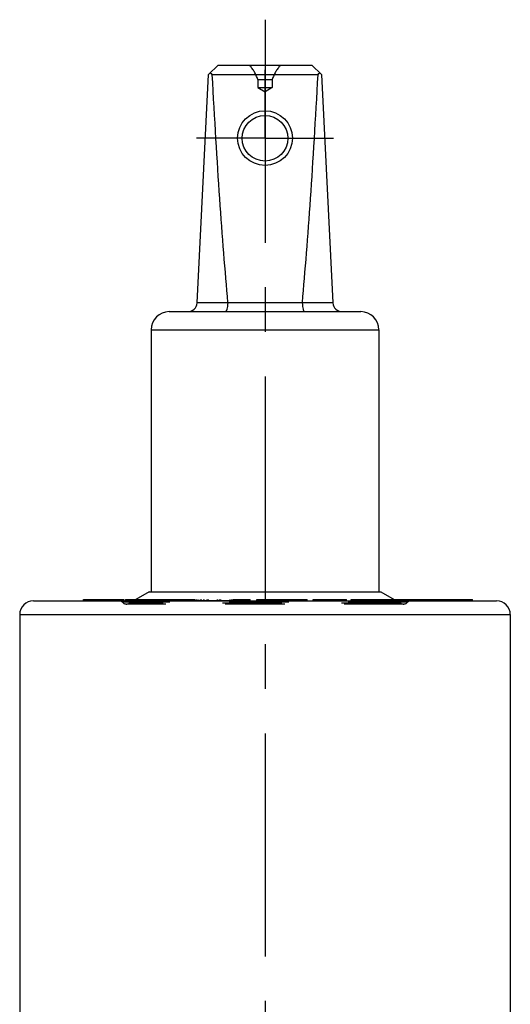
# Model space of a CAD drawing. Header units: millimetres. Extents: x 0 to 1000, y 0 to 1000.
# Tile 5 of 5: x 473 to 527, y 506 to 614. Entities that reach past the tile are written whole.
import ezdxf

# ---------------------------------------------------------------- set-up
doc = ezdxf.new("R2010")
doc.units = ezdxf.units.MM
doc.header["$LTSCALE"] = 65.185185
doc.linetypes.add('CENTER', pattern=[0.6, 0.375, -0.075, 0.075, -0.075])
doc.linetypes.add('HIDDEN', pattern=[0.2, 0.1, -0.1])
doc.layers.get('0').update_dxf_attribs({"linetype": 'CONTINUOUS'})
for name, color, linetype in [('ACHSEN_S', 7, 'CONTINUOUS'), ('DEFAULT_2', 8, 'HIDDEN'), ('KOERPER', 7, 'CONTINUOUS'), ('KONST.EL_MIT_GEO', 7, 'CONTINUOUS')]:
    doc.layers.add(name, color=color, linetype=linetype)

msp = doc.modelspace()

# ---------------------------------------------------------------- linework, layer by layer
at = {"color": 7, "linetype": 'Continuous'}
for p, q in [((493.8, 607.85), (494.85, 608.85)), ((494.85, 608.85), (505.15, 608.85)), ((506.2, 607.85), (505.15, 608.85)), ((492.55, 582.8), (493.8, 607.85)), ((494.19, 607.85), (505.81, 607.85)), ((506.2, 607.85), (507.45, 582.8)), ((492.55, 582.85), (495.91, 582.85)), ((504.09, 582.8), (495.91, 582.8)), ((504.09, 582.85), (507.45, 582.85)), ((489.5, 581.85), (510.5, 581.85)), ((487.5, 579.85), (487.5, 551.15)), ((487.5, 579.85), (512.5, 579.85)), ((512.5, 579.85), (512.5, 551.15))]:
    msp.add_line(p, q, dxfattribs=at)
for centre, radius in [((500, 600.87), 3), ((500, 600.85), 2.5)]:
    msp.add_circle(centre, radius, dxfattribs=at)
for centre, radius, start, end in [((491.55, 582.85), 1, 270, 357.14), ((495.42, 582.81), 0.483, 359.2765, 5.2), ((504.58, 582.81), 0.483, 174.8, 180.7235), ((508.45, 582.85), 1, 182.86, 270), ((489.5, 579.85), 2, 90, 180), ((510.5, 579.85), 2, 0, 90)]:
    msp.add_arc(centre, radius, start, end, dxfattribs=at)
for centre, major_axis, ratio, start_param, end_param in [((500, 613.75), (8.5, 0), 0.951289, -2.356194, -2.324149), ((500, 731.95), (0, 170.14), 0.049958, -3.894945, -3.644174), ((500, 731.95), (0, 170.14), 0.049958, -2.639011, -2.38824), ((500, 613.75), (8.5, 0), 0.951289, -0.817444, -0.785398)]:
    msp.add_ellipse(centre, major_axis=major_axis, ratio=ratio, start_param=start_param, end_param=end_param, dxfattribs=at)
for points in [[(495.91, 582.8), (495.91, 582.68), (495.89, 582.45), (495.85, 582.18), (495.79, 582.01), (495.75, 581.92), (495.7, 581.85), (495.66, 581.85)], [(504.09, 582.8), (504.09, 582.68), (504.11, 582.45), (504.15, 582.18), (504.21, 582.01), (504.25, 581.92), (504.3, 581.85), (504.34, 581.85)]]:
    msp.add_open_spline(points, degree=3, knots=[0, 0, 0, 0, 0.367027, 0.675021, 0.794758, 0.888218, 1, 1, 1, 1], dxfattribs=at)
at = {"layer": 'ACHSEN_S', "color": 40, "linetype": 'CENTER'}
msp.add_line((500, 613.85), (500, 386.15), dxfattribs=at)
at = {"layer": 'DEFAULT_2', "color": 8, "linetype": 'HIDDEN'}
for p, q in [((499.2, 607.3), (499.2, 606.41)), ((499.2, 607.3), (500.8, 607.3)), ((500.8, 607.3), (500.8, 606.41)), ((499.2, 606.41), (500, 605.95)), ((499.2, 606.41), (500.8, 606.41)), ((500.8, 606.41), (500, 605.95)), ((487.5, 551.15), (512.5, 551.15))]:
    msp.add_line(p, q, dxfattribs=at)
for centre, start, end in [((495, 605.95), 17.8332, 41.0943), ((505, 605.95), 138.9057, 162.1668)]:
    msp.add_arc(centre, 4.41, start, end, dxfattribs=at)
at = {"layer": 'KOERPER', "color": 7, "linetype": 'Continuous'}
for p, q in [((487.3, 551.15), (485.57, 550.15)), ((487.3, 551.15), (512.7, 551.15)), ((512.7, 551.15), (514.43, 550.15)), ((480.1, 550.15), (480.1, 550.3)), ((480.1, 550.3), (484.52, 550.3)), ((480.11, 550.15), (480.11, 550.3)), ((481.75, 550.15), (481.75, 550.3)), ((482.45, 550.15), (482.45, 550.3)), ((483.93, 550.15), (483.93, 550.3)), ((484.02, 550.15), (484.02, 550.3)), ((484.1, 550.15), (484.1, 550.3)), ((484.52, 550.15), (484.52, 550.3)), ((484.7, 550.15), (484.7, 550.3)), ((484.7, 550.3), (485.83, 550.3)), ((485.42, 550.15), (485.42, 550.3)), ((514.17, 550.3), (522.74, 550.3)), ((514.22, 550.27), (514.22, 550.3)), ((515.29, 550.15), (515.29, 550.3)), ((515.46, 550.15), (515.46, 550.3)), ((515.76, 550.15), (515.76, 550.3)), ((516.72, 550.15), (516.72, 550.3)), ((519.8, 550.15), (519.8, 550.3)), ((522.74, 550.15), (522.74, 550.3))]:
    msp.add_line(p, q, dxfattribs=at)
at = {"layer": 'KOERPER', "color": 8, "linetype": 'HIDDEN'}
for p, q in [((484.52, 550.15), (480.1, 550.15)), ((480.51, 550.15), (480.51, 550.3)), ((481, 550.15), (481, 550.3)), ((482.31, 550.15), (482.31, 550.3)), ((483.31, 550.15), (483.31, 550.3)), ((484.13, 550.15), (484.13, 550.3)), ((496.36, 550.15), (484.7, 550.15)), ((484.79, 550.15), (484.79, 550.3)), ((485.57, 550.15), (485.1, 549.88)), ((485.83, 550.3), (496.36, 550.3)), ((487, 550.15), (487, 550.3)), ((487.08, 550.15), (487.08, 550.3)), ((487.26, 550.15), (487.26, 550.3)), ((487.37, 550.15), (487.37, 550.3)), ((487.89, 550.15), (487.89, 550.3)), ((487.97, 550.15), (487.97, 550.3)), ((488.6, 550.15), (488.6, 550.3)), ((489.04, 550.15), (489.04, 550.3)), ((489.2, 550.15), (489.2, 550.3)), ((489.38, 550.15), (489.38, 550.3)), ((489.66, 550.15), (489.66, 550.3)), ((490, 550.15), (490, 550.3)), ((490.25, 550.15), (490.25, 550.3)), ((490.37, 550.15), (490.37, 550.3)), ((490.41, 550.15), (490.41, 550.3)), ((490.49, 550.15), (490.49, 550.3)), ((490.87, 550.15), (490.87, 550.3)), ((491.15, 550.15), (491.15, 550.3)), ((491.18, 550.15), (491.18, 550.3)), ((491.24, 550.15), (491.24, 550.3)), ((491.64, 550.15), (491.64, 550.3)), ((492.48, 550.15), (492.48, 550.3)), ((492.66, 550.15), (492.66, 550.3)), ((492.67, 550.15), (492.67, 550.3)), ((492.94, 550.15), (492.94, 550.3)), ((493.04, 550.15), (493.04, 550.3)), ((493.31, 550.15), (493.31, 550.3)), ((493.32, 550.15), (493.32, 550.3)), ((493.65, 550.15), (493.65, 550.3)), ((493.77, 550.15), (493.77, 550.3)), ((493.78, 550.15), (493.78, 550.3)), ((493.81, 550.15), (493.81, 550.3)), ((494.8, 550.15), (494.8, 550.3)), ((495.01, 550.15), (495.01, 550.3)), ((495.17, 550.15), (495.17, 550.3)), ((496.19, 550.15), (496.19, 550.3)), ((496.36, 550.15), (496.36, 550.3)), ((496.5, 550.15), (496.5, 550.3)), ((496.5, 550.3), (498.39, 550.3)), ((498.39, 550.15), (496.5, 550.15)), ((496.51, 550.15), (496.51, 550.3)), ((497.04, 550.15), (497.04, 550.3)), ((497.86, 550.15), (497.86, 550.3)), ((498.39, 550.15), (498.39, 550.3)), ((498.39, 550.15), (498.39, 550.3)), ((499.09, 550.15), (499.09, 550.3)), ((499.09, 550.3), (504.61, 550.3)), ((504.61, 550.15), (499.09, 550.15)), ((499.18, 550.15), (499.18, 550.3)), ((500.37, 550.15), (500.37, 550.3)), ((500.72, 550.15), (500.72, 550.3)), ((501.44, 550.15), (501.44, 550.3)), ((501.7, 550.15), (501.7, 550.3)), ((502.14, 550.15), (502.14, 550.3)), ((502.59, 550.15), (502.59, 550.3)), ((502.94, 550.15), (502.94, 550.3)), ((503.06, 550.15), (503.06, 550.3)), ((503.29, 550.15), (503.29, 550.3)), ((504.58, 550.15), (504.58, 550.3)), ((504.61, 550.15), (504.61, 550.3)), ((505.27, 550.15), (505.27, 550.3)), ((505.27, 550.3), (508.95, 550.3)), ((508.95, 550.15), (505.27, 550.15)), ((505.31, 550.15), (505.31, 550.3)), ((505.7, 550.15), (505.7, 550.3)), ((506.82, 550.15), (506.82, 550.3)), ((506.96, 550.15), (506.96, 550.3)), ((508.03, 550.15), (508.03, 550.3)), ((508.23, 550.15), (508.23, 550.3)), ((508.27, 550.15), (508.27, 550.3)), ((508.51, 550.15), (508.51, 550.3)), ((508.95, 550.15), (508.95, 550.3)), ((509.45, 550.15), (509.45, 550.3)), ((509.45, 550.3), (514.17, 550.3)), ((522.74, 550.15), (509.45, 550.15)), ((509.57, 550.15), (509.57, 550.3)), ((509.75, 550.15), (509.75, 550.3)), ((511.08, 550.15), (511.08, 550.3)), ((511.61, 550.15), (511.61, 550.3)), ((511.82, 550.15), (511.82, 550.3)), ((512.15, 550.15), (512.15, 550.3)), ((512.37, 550.15), (512.37, 550.3)), ((512.58, 550.15), (512.58, 550.3)), ((512.88, 550.15), (512.88, 550.3)), ((512.9, 550.15), (512.9, 550.3)), ((512.92, 550.15), (512.92, 550.3)), ((513.09, 550.15), (513.09, 550.3)), ((513.1, 550.15), (513.1, 550.3)), ((513.32, 550.15), (513.32, 550.3)), ((513.68, 550.15), (513.68, 550.3)), ((513.98, 550.15), (513.98, 550.3)), ((514.22, 550.15), (514.22, 550.27)), ((514.41, 550.15), (514.41, 550.3)), ((514.43, 550.15), (514.9, 549.88)), ((515.16, 550.15), (515.16, 550.3)), ((515.32, 550.15), (515.32, 550.3)), ((516.47, 550.15), (516.47, 550.3)), ((516.81, 550.15), (516.81, 550.3)), ((517.07, 550.15), (517.07, 550.3)), ((517.77, 550.15), (517.77, 550.3)), ((518.07, 550.15), (518.07, 550.3)), ((518.21, 550.15), (518.21, 550.3)), ((518.24, 550.15), (518.24, 550.3)), ((519.31, 550.15), (519.31, 550.3)), ((520.14, 550.15), (520.14, 550.3)), ((520.21, 550.15), (520.21, 550.3)), ((520.41, 550.15), (520.41, 550.3)), ((520.44, 550.15), (520.44, 550.3)), ((520.51, 550.15), (520.51, 550.3)), ((520.61, 550.15), (520.61, 550.3)), ((520.72, 550.15), (520.72, 550.3)), ((521.1, 550.15), (521.1, 550.3)), ((521.13, 550.15), (521.13, 550.3)), ((521.28, 550.15), (521.28, 550.3)), ((521.31, 550.15), (521.31, 550.3)), ((521.36, 550.15), (521.36, 550.3)), ((521.5, 550.15), (521.5, 550.3)), ((521.61, 550.15), (521.61, 550.3)), ((521.72, 550.15), (521.72, 550.3)), ((521.77, 550.15), (521.77, 550.3)), ((521.78, 550.15), (521.78, 550.3)), ((521.82, 550.15), (521.82, 550.3)), ((521.82, 550.15), (521.82, 550.3)), ((521.97, 550.15), (521.97, 550.3)), ((522.01, 550.15), (522.01, 550.3)), ((522.4, 550.15), (522.4, 550.3))]:
    msp.add_line(p, q, dxfattribs=at)
at = {"layer": 'KONST.EL_MIT_GEO', "color": 40, "linetype": 'CENTER'}
for q in [(500, 608.35), (492.5, 600.85), (500, 593.35), (507.5, 600.85)]:
    msp.add_line((500, 600.85), q, dxfattribs=at)
at = {"layer": 'KONST.EL_MIT_GEO', "color": 7, "linetype": 'Continuous'}
for p, q in [((474.6, 550.15), (525.4, 550.15)), ((473.1, 548.65), (473.1, 496.97)), ((473.1, 548.65), (526.9, 548.65)), ((526.9, 548.65), (526.9, 496.97))]:
    msp.add_line(p, q, dxfattribs=at)
at = {"layer": 'KONST.EL_MIT_GEO', "color": 8, "linetype": 'HIDDEN'}
for p, q in [((515.64, 549.99), (484.36, 549.99)), ((515.2, 549.8), (484.8, 549.8)), ((514.9, 549.88), (485.1, 549.88))]:
    msp.add_line(p, q, dxfattribs=at)
at = {"layer": 'KONST.EL_MIT_GEO', "color": 7, "linetype": 'Continuous'}
for centre, start, end in [((474.6, 548.65), 90, 180), ((525.4, 548.65), 0, 90)]:
    msp.add_arc(centre, 1.5, start, end, dxfattribs=at)
at = {"layer": 'KONST.EL_MIT_GEO', "color": 8, "linetype": 'HIDDEN'}
for centre, radius, start, end in [((484, 549.65), 0.5, 42.9859, 90), ((484.8, 550.4), 0.6, 222.9859, 300), ((515.2, 550.4), 0.6, 240, 317.0141), ((516, 549.65), 0.5, 90, 137.0141)]:
    msp.add_arc(centre, radius, start, end, dxfattribs=at)

doc.saveas('drawing.dxf')
